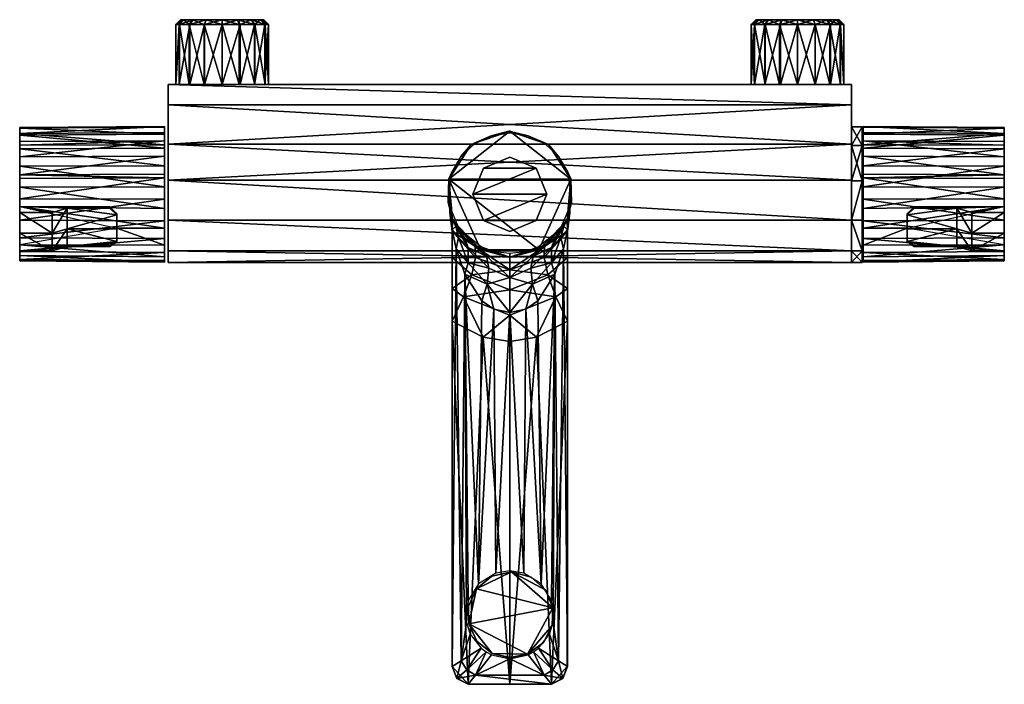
# Model space of a CAD drawing. Header units: millimetres. Extents: x -136 to 138, y -185 to 0.
import ezdxf

# ---------------------------------------------------------------- set-up
doc = ezdxf.new("R2010")
doc.units = ezdxf.units.MM
for name, color, linetype in [('BLUE', 169, 'Continuous'), ('CHROME01', 251, 'Continuous'), ('CHROME03', 251, 'Continuous'), ('RED', 26, 'Continuous')]:
    doc.layers.add(name, color=color, linetype=linetype)

msp = doc.modelspace()

# ---------------------------------------------------------------- meshes
at = {"layer": 'BLUE'}
mesh = msp.add_polyface(dxfattribs=at)
corners = [(95.02, -29.83, -3.54), (98.01, -29.83, -3.54), (95.02, -29.83, 3.54), (98.01, -29.83, 3.54), (98.01, -35.01, -13.38), (95.02, -35.01, -13.38), (98.01, -44.8, -18.64), (95.02, -44.8, -18.64), (98.01, -55.73, 17.57), (95.02, -55.73, 17.57), (98.01, -44.8, 18.64), (95.02, -44.8, 18.64), (98.01, -35.01, 13.38), (95.02, -35.01, 13.38)]
mesh.append_faces([[corners[k] for k in face] for face in [(2, 3, 1), (4, 5, 0), (10, 11, 9), (12, 13, 11), (3, 2, 13)]], dxfattribs={"vtx0": -1, "vtx2": -1})
mesh.append_faces([[corners[k] for k in face] for face in [(8, 10, 9)]], dxfattribs={"vtx1": -1})
mesh.append_faces([[corners[k] for k in face] for face in [(0, 2, 1), (1, 4, 0), (4, 6, 5), (10, 12, 11), (12, 3, 13)]], dxfattribs={"vtx1": -1, "vtx2": -1})
mesh.append_faces([[corners[k] for k in face] for face in [(6, 7, 5)]], dxfattribs={"vtx2": -1})
at = {"layer": 'CHROME01'}
mesh = msp.add_polyface(dxfattribs=at)
corners = [(88.99, -18, 9.25), (88.99, -1.35, 9.25), (91.97, -1.35, 4.81), (91.97, -18, 4.81), (84.95, -18, 11.91), (84.95, -1.35, 11.91), (79.97, -18, 12.9), (79.97, -1.35, 12.9), (74.99, -18, 11.89), (74.99, -1.35, 11.89), (71.03, -18, 9.27), (71.03, -1.35, 9.27), (68.09, -18, 4.96), (68.09, -1.35, 4.96), (67.1, -18, 0), (67.1, -1.35, 0), (92.9, -1.35, 0), (92.9, -18, 0), (68.07, -18, -4.9), (68.07, -1.35, -4.9), (70.92, -18, -9.17), (70.92, -1.35, -9.17), (75.23, -18, -11.99), (75.23, -1.35, -11.99), (79.99, -18, -12.9), (79.99, -1.35, -12.9), (84.96, -18, -11.91), (84.96, -1.35, -11.91), (89.18, -18, -9.06), (89.18, -1.35, -9.06), (91.88, -18, -5.02), (91.88, -1.35, -5.02), (88.05, 0, 8.28), (90.72, 0, 4.31), (84.43, 0, 10.67), (79.97, 0, 11.55), (75.51, 0, 10.64), (71.97, 0, 8.3), (69.34, 0, 4.44), (68.45, 0, 0), (91.55, 0, 0), (69.32, 0, -4.39), (71.87, 0, -8.21), (75.73, 0, -10.73), (79.99, 0, -11.55), (84.44, 0, -10.66), (88.22, 0, -8.11), (90.64, 0, -4.49), (-88.99, -18, 9.25), (-88.99, -1.35, 9.25), (-91.97, -1.35, 4.81), (-91.97, -18, 4.81), (-84.95, -18, 11.91), (-84.95, -1.35, 11.91), (-79.97, -18, 12.9), (-79.97, -1.35, 12.9), (-74.99, -18, 11.89), (-74.99, -1.35, 11.89), (-71.03, -18, 9.27), (-71.03, -1.35, 9.27), (-68.09, -18, 4.96), (-68.09, -1.35, 4.96), (-67.1, -18, 0), (-67.1, -1.35, 0), (-92.9, -1.35, 0), (-92.9, -18, 0), (-68.07, -18, -4.9), (-68.07, -1.35, -4.9), (-70.92, -18, -9.17), (-70.92, -1.35, -9.17), (-75.23, -18, -11.99), (-75.23, -1.35, -11.99), (-79.99, -18, -12.9), (-79.99, -1.35, -12.9), (-84.96, -18, -11.91), (-84.96, -1.35, -11.91), (-89.18, -18, -9.06), (-89.18, -1.35, -9.06), (-91.88, -18, -5.02), (-91.88, -1.35, -5.02), (-88.05, 0, 8.28), (-90.72, 0, 4.31), (-84.43, 0, 10.67), (-79.97, 0, 11.55), (-75.51, 0, 10.64), (-71.97, 0, 8.3), (-69.34, 0, 4.44), (-68.45, 0, 0), (-91.55, 0, 0), (-69.32, 0, -4.39), (-71.87, 0, -8.21), (-75.73, 0, -10.73), (-79.99, 0, -11.55), (-84.44, 0, -10.66), (-88.22, 0, -8.11), (-90.64, 0, -4.49)]
mesh.append_faces([[corners[k] for k in face] for face in [(48, 49, 51), (52, 53, 48), (54, 55, 52), (56, 57, 54), (58, 59, 56), (60, 61, 58), (62, 63, 60), (51, 50, 65), (66, 67, 62), (68, 69, 66), (70, 71, 68), (72, 73, 70), (74, 75, 72), (76, 77, 74), (78, 79, 76), (95, 79, 88)]], dxfattribs={"vtx0": -1, "vtx1": -1})
mesh.append_faces([[corners[k] for k in face] for face in [(3, 2, 1), (0, 1, 5), (4, 5, 7), (6, 7, 9), (8, 9, 11), (10, 11, 13), (12, 13, 15), (17, 16, 2), (14, 15, 19), (18, 19, 21), (20, 21, 23), (22, 23, 25), (24, 25, 27), (26, 27, 29), (28, 29, 31), (16, 17, 31), (1, 2, 32), (5, 1, 34), (7, 5, 35), (9, 7, 36), (11, 9, 37), (13, 11, 38), (15, 13, 39), (2, 16, 33), (19, 15, 41), (21, 19, 42), (23, 21, 43), (25, 23, 44), (27, 25, 45), (29, 27, 46), (31, 29, 47), (40, 16, 31), (49, 50, 51), (53, 49, 48), (55, 53, 52), (57, 55, 54), (59, 57, 56), (61, 59, 58), (63, 61, 60), (50, 64, 65), (67, 63, 62), (69, 67, 66), (71, 69, 68), (73, 71, 70), (75, 73, 72), (77, 75, 74), (79, 77, 76), (64, 79, 65), (49, 80, 50), (53, 82, 49), (55, 83, 53), (57, 84, 55), (59, 85, 57), (61, 86, 59), (63, 87, 61), (50, 81, 64), (67, 89, 63), (69, 90, 67), (71, 91, 69), (73, 92, 71), (75, 93, 73), (77, 94, 75), (79, 95, 77), (79, 64, 88)]], dxfattribs={"vtx0": -1, "vtx1": -1, "vtx2": -1})
mesh.append_faces([[corners[k] for k in face] for face in [(2, 33, 32), (1, 32, 34), (5, 34, 35), (7, 35, 36), (9, 36, 37), (11, 37, 38), (13, 38, 39), (16, 40, 33), (15, 39, 41), (19, 41, 42), (21, 42, 43), (23, 43, 44), (25, 44, 45), (27, 45, 46), (29, 46, 47), (79, 78, 65)]], dxfattribs={"vtx0": -1, "vtx2": -1})
mesh.append_faces([[corners[k] for k in face] for face in [(0, 3, 1), (4, 0, 5), (6, 4, 7), (8, 6, 9), (10, 8, 11), (12, 10, 13), (14, 12, 15), (3, 17, 2), (18, 14, 19), (20, 18, 21), (22, 20, 23), (24, 22, 25), (26, 24, 27), (28, 26, 29), (30, 28, 31), (17, 30, 31), (47, 40, 31), (80, 81, 50), (82, 80, 49), (83, 82, 53), (84, 83, 55), (85, 84, 57), (86, 85, 59), (87, 86, 61), (81, 88, 64), (89, 87, 63), (90, 89, 67), (91, 90, 69), (92, 91, 71), (93, 92, 73), (94, 93, 75), (95, 94, 77)]], dxfattribs={"vtx1": -1, "vtx2": -1})
mesh = msp.add_polyface(dxfattribs=at)
corners = [(-96, -57.99, 16.44), (-96, -46.52, 18.88), (-96, -52.49, 18.56), (-96, -29.88, 3.69), (-96, -40.62, 17.27), (-96, -35.69, 14.01), (-96, -31.86, 9.14), (-96, -31.35, -8.15), (-96, -29.66, -2.33), (-96, -44.02, -18.45), (-96, -34.76, -13.11), (-96, -38, -18.18), (-96, -33.72, -14.91), (-96, -42.98, -20.26), (-96, -49.87, -18.94), (-96, -55.9, -17.49), (-96, -60.84, -14.43), (-96, -62.67, 12.64), (-96, -64.76, -9.81), (-96, -66.99, -4.3), (-96, -65.92, 7.56), (-96, -67.41, 1.68), (-95, -18, 15), (95, -18, 15), (-95, -18, -15), (-95, -23.68, 15), (-95, -34.63, 16.18), (95, -34.63, 16.18), (95, -23.68, 15), (-95, -67.5, 0), (-95, -64.25, 10.63), (-95, -64.25, -10.63), (-95, -55.73, -17.57), (-95, -55.73, 17.57), (-95, -44.59, -18.59), (-95, -44.59, 18.59), (-95, -34.63, -16.18), (-95, -23.68, -15)]
mesh.append_faces([[corners[k] for k in face] for face in [(0, 1, 2), (5, 3, 6), (3, 7, 8), (10, 11, 12), (11, 9, 13)]], dxfattribs={"vtx0": -1})
mesh.append_faces([[corners[k] for k in face] for face in [(1, 3, 4), (7, 9, 10), (9, 7, 14), (14, 7, 15), (15, 7, 16), (16, 17, 18), (18, 17, 19), (20, 19, 17), (17, 1, 0), (25, 28, 22), (31, 30, 32), (32, 33, 34), (36, 26, 37), (34, 35, 36)]], dxfattribs={"vtx0": -1, "vtx1": -1})
mesh.append_faces([[corners[k] for k in face] for face in [(11, 10, 9), (1, 7, 3), (17, 7, 1), (17, 16, 7)]], dxfattribs={"vtx0": -1, "vtx1": -1, "vtx2": -1})
mesh.append_faces([[corners[k] for k in face] for face in [(37, 25, 22)]], dxfattribs={"vtx0": -1, "vtx2": -1})
mesh.append_faces([[corners[k] for k in face] for face in [(22, 23, 24), (29, 30, 31), (24, 37, 22)]], dxfattribs={"vtx1": -1})
mesh.append_faces([[corners[k] for k in face] for face in [(5, 4, 3), (25, 26, 27), (30, 33, 32), (33, 35, 34), (26, 25, 37), (35, 26, 36)]], dxfattribs={"vtx1": -1, "vtx2": -1})
mesh.append_faces([[corners[k] for k in face] for face in [(20, 21, 19)]], dxfattribs={"vtx2": -1})
mesh = msp.add_polyface(dxfattribs=at)
corners = [(95, -18, 15), (95, -18, -15), (-95, -18, -15), (95, -23.68, 15), (-95, -23.68, 15), (95, -34.63, 16.18), (-95, -18, 15), (95, -23.68, -15), (-95, -23.68, -15), (-95, -34.63, -16.18), (95, -34.63, -16.18), (-95, -55.73, 17.57), (95, -55.73, 17.57), (-95, -44.59, 18.59), (95, -44.59, 18.59), (-95, -34.63, 16.18), (95, -44.59, -18.59), (-95, -44.59, -18.59), (95, -55.73, -17.57), (-95, -55.73, -17.57), (95, -64.25, -10.63), (-95, -64.25, -10.63), (95, -67.5, 0), (-95, -67.5, 0), (95, -64.25, 10.63), (-95, -64.25, 10.63)]
mesh.append_faces([[corners[k] for k in face] for face in [(3, 4, 5), (8, 7, 9), (11, 12, 13), (13, 14, 15), (16, 17, 10), (12, 11, 24)]], dxfattribs={"vtx0": -1, "vtx1": -1})
mesh.append_faces([[corners[k] for k in face] for face in [(7, 8, 2), (18, 19, 17), (20, 21, 19), (22, 23, 21), (24, 25, 23), (18, 12, 24), (16, 14, 12), (7, 3, 5)]], dxfattribs={"vtx0": -1, "vtx2": -1})
mesh.append_faces([[corners[k] for k in face] for face in [(1, 7, 2), (22, 20, 24), (1, 0, 7)]], dxfattribs={"vtx1": -1})
mesh.append_faces([[corners[k] for k in face] for face in [(7, 10, 9), (12, 14, 13), (14, 5, 15), (17, 9, 10), (16, 18, 17), (18, 20, 19), (20, 22, 21), (22, 24, 23), (11, 25, 24), (20, 18, 24), (18, 16, 12), (10, 7, 5), (0, 3, 7), (16, 10, 14)]], dxfattribs={"vtx1": -1, "vtx2": -1})
mesh.append_faces([[corners[k] for k in face] for face in [(0, 1, 2), (3, 0, 6)]], dxfattribs={"vtx2": -1})
mesh = msp.add_polyface(dxfattribs=at)
corners = [(-136.3, -40.1, -14.55), (-136.3, -50.15, 11.19), (-136.3, -35.33, -10.44), (-136.3, -32.27, -4.35), (-136.3, -31.88, 2.45), (-136.3, -33.95, 8.4), (-136.3, -36.83, 12.08), (-136.3, -40.93, 15), (-136.3, -49.42, 13.92), (-136.3, -45.87, 16.59), (-136.3, -40.75, 16.97), (-136.3, -35.91, 13.77), (-136.3, -30.2, 3.63), (-136.3, -29.98, -2.29), (-136.3, -34.93, -12.81), (-136.3, -44.19, -18.15), (-136.3, -46.05, -16.62), (-136.3, -43.17, -19.93), (-136.3, -31.65, -8.01), (-136.3, -46.55, 18.56), (-136.3, -33.91, -14.59), (-136.3, -38.18, -17.87), (-136.3, -32.15, 8.98), (-96, -46.52, 18.88), (-96, -40.62, 17.27), (-96, -35.69, 14.01), (-96, -31.86, 9.14), (-96, -29.88, 3.69), (-96, -29.66, -2.33), (-96, -34.76, -13.11)]
mesh.append_faces([[corners[k] for k in face] for face in [(15, 0, 17), (14, 3, 18), (18, 3, 13), (13, 4, 12), (11, 7, 10), (10, 9, 19), (17, 0, 21), (21, 0, 20)]], dxfattribs={"vtx0": -1, "vtx1": -1})
mesh.append_faces([[corners[k] for k in face] for face in [(0, 1, 2), (2, 1, 3), (3, 1, 4), (4, 1, 5), (5, 1, 6), (6, 1, 7), (7, 8, 9), (9, 10, 7), (7, 11, 6), (6, 11, 5), (5, 12, 4), (4, 13, 3), (3, 14, 2), (0, 15, 16), (0, 2, 14)]], dxfattribs={"vtx0": -1, "vtx1": -1, "vtx2": -1})
mesh.append_faces([[corners[k] for k in face] for face in [(5, 22, 12), (5, 11, 22)]], dxfattribs={"vtx0": -1, "vtx2": -1})
mesh.append_faces([[corners[k] for k in face] for face in [(14, 20, 0), (10, 19, 23), (11, 10, 24), (22, 11, 25), (12, 22, 26), (13, 12, 27), (18, 13, 28)]], dxfattribs={"vtx1": -1, "vtx2": -1})
mesh.append_faces([[corners[k] for k in face] for face in [(29, 14, 18)]], dxfattribs={"vtx2": -1})
mesh = msp.add_polyface(dxfattribs=at)
corners = [(-96, -52.49, 18.56), (-136.3, -51.97, 18.33), (-96, -57.99, 16.44), (-109.3, -57.94, 16.35), (-96, -46.52, 18.88), (-136.3, -46.55, 18.56), (-96, -40.62, 17.27), (-136.3, -40.75, 16.97), (-96, -35.69, 14.01), (-136.3, -35.91, 13.77), (-96, -31.86, 9.14), (-136.3, -32.15, 8.98), (-96, -29.88, 3.69), (-136.3, -30.2, 3.63), (-96, -29.66, -2.33), (-136.3, -29.98, -2.29), (-96, -31.35, -8.15), (-136.3, -31.65, -8.01), (-96, -34.76, -13.11), (-96, -55.9, -17.49), (-136.3, -55.77, -17.19), (-96, -49.87, -18.94), (-96, -60.84, -14.43), (-136.3, -60.63, -14.18), (-96, -64.76, -9.81), (-136.3, -64.48, -9.64), (-96, -66.99, -4.3), (-136.3, -66.67, -4.22), (-96, -67.41, 1.68), (-136.3, -67.09, 1.65), (-96, -65.92, 7.56), (-136.3, -65.62, 7.43), (-96, -62.67, 12.64), (-136.3, -62.64, 12.17), (-136.3, -44.19, -18.15), (-96, -44.02, -18.45), (-136.3, -49.84, -18.61), (-96, -38, -18.18), (-136.3, -38.18, -17.87), (-96, -33.72, -14.91), (-136.3, -33.91, -14.59), (-96, -42.98, -20.26), (-136.3, -43.17, -19.93), (-136.3, -34.93, -12.81)]
mesh.append_faces([[corners[k] for k in face] for face in [(0, 1, 2), (4, 5, 0), (6, 7, 4), (8, 9, 6), (10, 11, 8), (12, 13, 10), (14, 15, 12), (16, 17, 14), (19, 20, 21), (22, 23, 19), (24, 25, 22), (26, 27, 24), (28, 29, 26), (30, 31, 28), (32, 33, 30), (2, 3, 32), (37, 38, 39)]], dxfattribs={"vtx0": -1, "vtx1": -1})
mesh.append_faces([[corners[k] for k in face] for face in [(1, 3, 2), (3, 33, 32)]], dxfattribs={"vtx0": -1, "vtx1": -1, "vtx2": -1})
mesh.append_faces([[corners[k] for k in face] for face in [(34, 35, 36), (41, 42, 37), (18, 39, 43), (34, 42, 35)]], dxfattribs={"vtx1": -1})
mesh.append_faces([[corners[k] for k in face] for face in [(16, 18, 17), (27, 25, 24), (29, 27, 26), (31, 29, 28), (33, 31, 30), (35, 21, 36), (42, 38, 37)]], dxfattribs={"vtx1": -1, "vtx2": -1})
mesh.append_faces([[corners[k] for k in face] for face in [(38, 40, 39), (39, 40, 43), (42, 41, 35)]], dxfattribs={"vtx2": -1})
mesh = msp.add_polyface(dxfattribs=at)
corners = [(95, -34.63, -16.18), (95, -34.63, 16.18), (95, -44.59, 18.59), (98.22, -52.49, 18.56), (98.22, -57.99, 16.44), (137.52, -51.97, 18.33), (110.52, -57.94, 16.35), (98.22, -46.52, 18.88), (137.52, -46.55, 18.56), (98.22, -40.62, 17.27), (137.52, -40.75, 16.97), (98.22, -35.69, 14.01), (137.52, -35.91, 13.77), (98.22, -31.86, 9.14), (137.52, -32.15, 8.98), (98.22, -29.88, 3.69), (137.52, -30.2, 3.63), (98.22, -29.66, -2.33), (137.52, -29.98, -2.29), (98.22, -31.35, -8.15), (137.52, -31.65, -8.01), (98.22, -34.76, -13.11), (137.52, -34.93, -12.81), (98.22, -55.9, -17.49), (98.22, -49.87, -18.94), (137.52, -55.77, -17.19), (98.22, -60.84, -14.43), (137.52, -60.63, -14.18), (98.22, -64.76, -9.81), (137.52, -64.48, -9.64), (98.22, -66.99, -4.3), (137.52, -66.67, -4.22), (98.22, -67.41, 1.68), (137.52, -67.09, 1.65), (98.22, -65.92, 7.56), (137.52, -65.62, 7.43), (98.22, -62.67, 12.64), (137.52, -62.64, 12.17), (137.52, -49.84, -18.61), (98.22, -44.02, -18.45), (98.22, -38, -18.18), (98.22, -33.72, -14.91), (137.52, -38.18, -17.87), (98.22, -42.98, -20.26), (137.52, -43.17, -19.93)]
mesh.append_faces([[corners[k] for k in face] for face in [(19, 20, 21)]], dxfattribs={"vtx0": -1, "vtx1": -1})
mesh.append_faces([[corners[k] for k in face] for face in [(4, 6, 5), (36, 37, 6)]], dxfattribs={"vtx0": -1, "vtx1": -1, "vtx2": -1})
mesh.append_faces([[corners[k] for k in face] for face in [(0, 1, 2), (3, 5, 8), (7, 8, 10), (9, 10, 12), (11, 12, 14), (13, 14, 16), (15, 16, 18), (17, 18, 20), (38, 24, 39)]], dxfattribs={"vtx0": -1, "vtx2": -1})
mesh.append_faces([[corners[k] for k in face] for face in [(43, 40, 44), (21, 22, 41)]], dxfattribs={"vtx1": -1})
mesh.append_faces([[corners[k] for k in face] for face in [(3, 4, 5), (7, 3, 8), (9, 7, 10), (11, 9, 12), (13, 11, 14), (15, 13, 16), (17, 15, 18), (19, 17, 20), (23, 24, 25), (26, 23, 27), (28, 26, 29), (30, 28, 31), (32, 30, 33), (34, 32, 35), (36, 34, 37), (4, 36, 6), (40, 41, 42)]], dxfattribs={"vtx1": -1, "vtx2": -1})
mesh.append_faces([[corners[k] for k in face] for face in [(20, 22, 21), (39, 43, 44)]], dxfattribs={"vtx2": -1})
mesh = msp.add_polyface(dxfattribs=at)
corners = [(137.52, -40.1, -14.55), (137.52, -35.33, -10.44), (137.52, -50.15, 11.19), (137.52, -32.27, -4.35), (137.52, -31.88, 2.45), (137.52, -33.95, 8.4), (137.52, -36.83, 12.08), (137.52, -40.93, 15), (137.52, -45.87, 16.59), (137.52, -49.42, 13.92), (137.52, -50.98, 16.62), (137.52, -46.55, 18.56), (137.52, -40.75, 16.97), (137.52, -35.91, 13.77), (137.52, -30.2, 3.63), (137.52, -29.98, -2.29), (137.52, -34.93, -12.81), (137.52, -46.05, -16.62), (137.52, -44.19, -18.15), (137.52, -49.84, -18.61), (137.52, -43.17, -19.93), (137.52, -31.65, -8.01), (137.52, -33.91, -14.59), (137.52, -38.18, -17.87), (137.52, -32.15, 8.98), (98.22, -44.02, -18.45), (98.22, -33.72, -14.91), (98.22, -38, -18.18)]
mesh.append_faces([[corners[k] for k in face] for face in [(16, 0, 22)]], dxfattribs={"vtx0": -1, "vtx1": -1})
mesh.append_faces([[corners[k] for k in face] for face in [(0, 1, 2), (1, 3, 2), (3, 4, 2), (4, 5, 2), (5, 6, 2), (6, 7, 2), (7, 8, 9), (10, 8, 11), (8, 7, 12), (7, 6, 13), (6, 5, 13), (5, 4, 14), (4, 3, 15), (3, 1, 16), (0, 17, 18), (0, 16, 1)]], dxfattribs={"vtx0": -1, "vtx1": -1, "vtx2": -1})
mesh.append_faces([[corners[k] for k in face] for face in [(5, 14, 24), (5, 24, 13), (27, 23, 20)]], dxfattribs={"vtx0": -1, "vtx2": -1})
mesh.append_faces([[corners[k] for k in face] for face in [(18, 19, 25), (18, 25, 20)]], dxfattribs={"vtx1": -1})
mesh.append_faces([[corners[k] for k in face] for face in [(9, 2, 7), (19, 18, 17), (18, 20, 0), (16, 21, 3), (21, 15, 3), (15, 14, 4), (13, 12, 7), (12, 11, 8), (20, 23, 0), (23, 22, 0)]], dxfattribs={"vtx1": -1, "vtx2": -1})
mesh.append_faces([[corners[k] for k in face] for face in [(26, 22, 23), (16, 22, 26)]], dxfattribs={"vtx2": -1})
mesh = msp.add_polyface(dxfattribs=at)
corners = [(15.97, -55.66, -21.3), (16.97, -44.23, -21.3), (17.16, -50.85, -19.04), (13.57, -38.04, -16.96), (10.72, -34.67, -21.3), (5.14, -32.26, -15.83), (-0.3, -31, -21.3), (-5.15, -32.26, -15.83), (-10.72, -34.67, -21.3), (-13.58, -38.04, -16.96), (-16.97, -44.23, -21.3), (-17.16, -50.84, -19.04), (-15.97, -55.66, -21.3), (0, -31.47, -15.72), (-4.24, -64.55, -10.81), (0, -66, -21.3), (0, -65.04, -10.07), (-9.62, -63.12, -21.3), (-8.01, -63.21, -12.52), (-13.95, -58.39, -16.51), (-16.13, -42.4, -18.21), (-9.82, -34.53, -16.21), (4.25, -64.55, -10.81), (8.01, -63.21, -12.52), (9.62, -63.12, -21.3), (13.94, -58.4, -16.51), (16.13, -42.4, -18.21), (9.81, -34.53, -16.21), (-17, -44.33, -71.3), (-8.09, -64.02, -71.3), (-15.94, -55.71, -71.3), (8.09, -64.02, -71.3), (0, -66, -71.3), (17, -44.33, -71.3), (15.94, -55.71, -71.3), (0, -31, -71.3), (10.8, -34.73, -71.3), (-10.8, -34.73, -71.3), (13.52, -178.33, -51.85), (14.93, -63.69, -49.06), (16, -179.86, -43.3), (16, -58.41, -43.3), (12.51, -70.78, -53.27), (7.96, -174.81, -57.18), (10.99, -170.92, -54.92), (12.06, -167.65, -53.81), (11.59, -161.52, -54.33), (8.69, -156.86, -56.73), (7.75, -78.2, -57.3), (4.47, -80.55, -58.67), (3.87, -153.88, -58.81), (0, -81.46, -59.28), (0, -153.25, -59.3), (-13.52, -178.33, -51.85), (-16, -179.86, -43.3), (-14.93, -63.69, -49.06), (-16, -58.41, -43.3), (-12.51, -70.78, -53.27), (-10.99, -170.92, -54.92), (-7.96, -174.81, -57.18), (-12.06, -167.65, -53.81), (-11.59, -161.52, -54.33), (-8.69, -156.86, -56.73), (-7.75, -78.2, -57.3), (-4.47, -80.55, -58.67), (-3.87, -153.88, -58.81), (16, -74.75, -39.03), (16, -83.83, -40.26), (16, -58.81, -28.99), (16, -66.12, -35.19), (15.99, -179.85, -40.08), (-16, -83.83, -40.26), (-16, -74.75, -39.03), (-16, -66.12, -35.19), (-16, -58.81, -28.99), (-15.99, -179.85, -40.08), (6.29, -73.53, -59.07), (6.48, -65.81, -66.69), (0, -71.69, -62.65), (5.81, -69.14, -62.35), (16.72, -53.68, -28.98), (16.72, -53.68, -43.3), (11.62, -67.61, -55.1), (15.03, -57.46, -57.3), (12.61, -60.63, -64.3), (11.55, -63.34, -58.86), (14.23, -60.6, -52.72), (-6.29, -73.53, -59.07), (-6.48, -65.81, -66.69), (-5.81, -69.14, -62.35), (-16.72, -53.68, -28.98), (-16.72, -53.68, -43.3), (-11.62, -67.61, -55.1), (-15.03, -57.46, -57.3), (-12.61, -60.63, -64.3), (-11.55, -63.34, -58.86), (-14.23, -60.6, -52.72), (11.6, -184.83, -38.96), (7.45, -88.28, -38.34), (14.72, -183.16, -39.83), (0, -184.8, -37.8), (0, -89.51, -37.8), (-7.45, -88.28, -38.34), (-11.6, -184.83, -38.96), (-14.72, -183.16, -39.83), (0, -82.16, -36.69), (12.84, -77.05, -38.17), (10.56, -71, -33.92), (9.51, -66.14, -28), (0, -69.54, -27.84), (0, -75.15, -33.26), (-12.84, -77.05, -38.17), (-10.56, -71, -33.92), (-9.51, -66.14, -28), (0, -177.77, -57.04), (-9.53, -182.3, -52.24), (-5.13, -176.63, -57.55), (11.58, -184.83, -43.3), (-11.58, -184.83, -43.3), (9.53, -182.3, -52.24), (5.13, -176.63, -57.55), (14.73, -183.19, -43.3), (11.99, -180.77, -52.62), (6.57, -175.83, -57.62), (-11.99, -180.77, -52.62), (-14.73, -183.19, -43.3), (-6.57, -175.83, -57.62)]
mesh.append_faces([[corners[k] for k in face] for face in [(28, 29, 30), (29, 31, 32), (31, 33, 34), (33, 35, 36), (35, 28, 37)]], dxfattribs={"vtx0": -1})
mesh.append_faces([[corners[k] for k in face] for face in [(13, 6, 7), (14, 15, 16), (18, 17, 14), (19, 17, 18), (11, 12, 19), (20, 10, 11), (21, 8, 9), (46, 42, 45), (71, 54, 75), (32, 77, 78), (78, 76, 51), (32, 88, 29), (34, 84, 31), (33, 81, 34), (36, 1, 33), (37, 6, 35), (28, 8, 37), (75, 103, 71), (100, 102, 103), (114, 115, 116), (120, 119, 114), (100, 117, 97), (103, 118, 100), (126, 124, 59), (104, 118, 103), (75, 125, 104)]], dxfattribs={"vtx0": -1, "vtx1": -1})
mesh.append_faces([[corners[k] for k in face] for face in [(0, 1, 2), (3, 1, 4), (5, 4, 6), (7, 6, 8), (9, 8, 10), (11, 10, 12), (15, 14, 17), (19, 12, 17), (15, 24, 22), (0, 25, 24), (28, 31, 29), (33, 28, 35), (33, 31, 28), (38, 39, 40), (41, 40, 39), (42, 39, 38), (38, 45, 42), (48, 42, 47), (49, 48, 47), (51, 49, 50), (53, 54, 55), (56, 55, 54), (57, 53, 55), (53, 57, 60), (63, 62, 57), (64, 62, 63), (51, 65, 64), (67, 40, 41), (71, 56, 54), (76, 48, 49), (76, 49, 51), (78, 77, 79), (79, 76, 78), (0, 68, 80), (81, 80, 68), (41, 81, 68), (39, 42, 82), (83, 81, 41), (77, 31, 84), (42, 48, 76), (76, 82, 42), (79, 82, 76), (85, 79, 77), (41, 39, 86), (86, 83, 41), (86, 39, 82), (85, 83, 86), (85, 86, 82), (85, 82, 79), (84, 83, 85), (77, 84, 85), (87, 64, 63), (87, 51, 64), (78, 89, 88), (89, 78, 87), (12, 90, 74), (91, 74, 90), (56, 74, 91), (55, 92, 57), (93, 56, 91), (88, 94, 29), (57, 87, 63), (87, 57, 92), (89, 87, 92), (95, 88, 89), (56, 96, 55), (96, 56, 93), (96, 92, 55), (95, 96, 93), (95, 92, 96), (95, 89, 92), (94, 95, 93), (88, 95, 94), (80, 1, 0), (81, 1, 80), (34, 83, 84), (93, 30, 94), (91, 30, 93), (28, 91, 10), (34, 81, 83), (33, 1, 81), (36, 4, 1), (6, 4, 35), (37, 8, 6), (28, 10, 8), (90, 10, 91), (12, 10, 90), (98, 97, 67), (100, 98, 101), (102, 71, 103), (100, 101, 102), (68, 0, 24), (105, 101, 98), (106, 105, 98), (106, 98, 67), (107, 106, 66), (108, 107, 69), (108, 68, 24), (109, 108, 24), (109, 24, 15), (106, 107, 110), (110, 105, 106), (107, 108, 109), (109, 110, 107), (74, 17, 12), (105, 102, 101), (111, 102, 105), (111, 71, 102), (112, 72, 111), (113, 73, 112), (113, 17, 74), (109, 17, 113), (109, 15, 17), (111, 110, 112), (110, 111, 105), (112, 109, 113), (109, 112, 110), (115, 117, 118), (115, 119, 117), (115, 114, 119), (117, 100, 118), (121, 40, 70), (99, 117, 121), (122, 121, 119), (38, 40, 121), (121, 117, 119), (121, 122, 38), (38, 122, 43), (119, 123, 122), (124, 115, 125), (53, 125, 54), (125, 115, 118), (125, 53, 124), (53, 59, 124), (115, 124, 126), (125, 75, 54), (104, 125, 118)]], dxfattribs={"vtx0": -1, "vtx1": -1, "vtx2": -1})
mesh.append_faces([[corners[k] for k in face] for face in [(6, 13, 5), (15, 22, 16), (0, 2, 25), (1, 26, 2), (4, 27, 3), (38, 43, 44), (38, 44, 45), (42, 46, 47), (49, 47, 50), (51, 50, 52), (53, 58, 59), (53, 60, 58), (57, 62, 61), (64, 65, 62), (51, 52, 65), (41, 66, 67), (41, 68, 69), (41, 69, 66), (56, 71, 72), (56, 73, 74), (56, 72, 73), (94, 30, 29), (91, 28, 30), (106, 67, 66), (107, 66, 69), (108, 69, 68), (111, 72, 71), (112, 73, 72), (113, 74, 73), (119, 120, 123), (115, 126, 116)]], dxfattribs={"vtx0": -1, "vtx2": -1})
mesh.append_faces([[corners[k] for k in face] for face in [(99, 70, 97), (104, 103, 75)]], dxfattribs={"vtx1": -1})
mesh.append_faces([[corners[k] for k in face] for face in [(20, 9, 10), (21, 7, 8), (23, 22, 24), (25, 23, 24), (3, 26, 1), (5, 27, 4), (61, 60, 57), (67, 70, 40), (32, 31, 77), (32, 78, 88), (78, 51, 87), (36, 35, 4), (70, 67, 97), (100, 97, 98), (99, 97, 117), (70, 99, 121), (123, 43, 122)]], dxfattribs={"vtx1": -1, "vtx2": -1})
mesh = msp.add_polyface(dxfattribs=at)
corners = [(7.3, -41.25, -81.2), (-7.34, -41.29, -81.2), (0, -38.23, -81.2), (-10.32, -48.5, -81.2), (10.33, -48.55, -81.2), (-7.3, -55.85, -81.2), (7.3, -55.85, -81.2), (0, -58.88, -81.2), (7.3, -41.25, -71.6), (0, -38.23, -71.6), (-7.34, -41.29, -71.6), (-10.32, -48.5, -71.6), (-7.3, -55.85, -71.6), (0, -58.88, -71.6), (7.3, -55.86, -71.6), (10.33, -48.55, -71.6)]
mesh.append_faces([[corners[k] for k in face] for face in [(0, 1, 2)]], dxfattribs={"vtx0": -1})
mesh.append_faces([[corners[k] for k in face] for face in [(6, 5, 4), (8, 0, 9), (1, 10, 2), (3, 11, 1), (6, 14, 7), (0, 8, 4)]], dxfattribs={"vtx0": -1, "vtx1": -1})
mesh.append_faces([[corners[k] for k in face] for face in [(0, 3, 1), (4, 5, 3)]], dxfattribs={"vtx0": -1, "vtx2": -1})
mesh.append_faces([[corners[k] for k in face] for face in [(7, 5, 6), (5, 12, 3), (7, 13, 5)]], dxfattribs={"vtx1": -1})
mesh.append_faces([[corners[k] for k in face] for face in [(0, 4, 3), (11, 10, 1), (12, 11, 3), (6, 4, 14)]], dxfattribs={"vtx1": -1, "vtx2": -1})
mesh.append_faces([[corners[k] for k in face] for face in [(0, 2, 9), (10, 9, 2), (13, 12, 5), (14, 13, 7), (4, 15, 14), (8, 15, 4)]], dxfattribs={"vtx2": -1})
mesh = msp.add_polyface(dxfattribs=at)
corners = [(-136.3, -57.36, 7.02), (-136.3, -64.19, 6.02), (-136.3, -60.09, 7.75), (-136.3, -61.65, 10.45), (-136.3, -65.27, 0.94), (-136.3, -64.8, -4.07), (-136.3, -63.05, -8.4), (-136.3, -58.94, -13.17), (-136.3, -52.85, -16.23), (-136.3, -46.05, -16.62), (-136.3, -40.1, -14.55), (-136.3, -45.87, 16.59), (-136.3, -49.42, 13.92), (-136.3, -50.98, 16.62), (-136.3, -40.93, 15), (-136.3, -50.15, 11.19), (-136.3, -46.55, 18.56), (-136.3, -49.84, -18.61), (-136.3, -60.63, -14.18), (-136.3, -64.48, -9.64), (-136.3, -66.67, -4.22), (-136.3, -67.09, 1.65), (-136.3, -65.62, 7.43), (-136.3, -62.64, 12.17), (-136.3, -55.77, -17.19), (-136.3, -44.19, -18.15), (-136.3, -51.97, 18.33), (-96, -52.49, 18.56), (-96, -49.87, -18.94), (-96, -55.9, -17.49), (-96, -60.84, -14.43)]
mesh.append_faces([[corners[k] for k in face] for face in [(16, 13, 26)]], dxfattribs={"vtx0": -1})
mesh.append_faces([[corners[k] for k in face] for face in [(0, 1, 2), (12, 14, 15), (15, 10, 0), (23, 1, 22), (22, 4, 21), (21, 5, 20), (20, 6, 19), (19, 7, 18), (18, 8, 24), (24, 8, 17), (17, 9, 25)]], dxfattribs={"vtx0": -1, "vtx1": -1})
mesh.append_faces([[corners[k] for k in face] for face in [(1, 0, 4), (4, 0, 5), (5, 0, 6), (6, 0, 7), (7, 0, 8), (8, 0, 9), (9, 0, 10), (13, 16, 11), (9, 17, 8), (8, 18, 7), (7, 19, 6), (6, 20, 5), (5, 21, 4), (4, 22, 1)]], dxfattribs={"vtx0": -1, "vtx1": -1, "vtx2": -1})
mesh.append_faces([[corners[k] for k in face] for face in [(11, 12, 13), (1, 23, 3)]], dxfattribs={"vtx0": -1, "vtx2": -1})
mesh.append_faces([[corners[k] for k in face] for face in [(3, 2, 1), (16, 26, 27), (24, 17, 28), (18, 24, 29), (19, 18, 30)]], dxfattribs={"vtx1": -1, "vtx2": -1})
mesh = msp.add_polyface(dxfattribs=at)
corners = [(137.52, -57.36, 7.02), (137.52, -60.09, 7.75), (137.52, -64.19, 6.02), (137.52, -61.65, 10.45), (137.52, -65.27, 0.94), (137.52, -64.8, -4.07), (137.52, -63.05, -8.4), (137.52, -58.94, -13.17), (137.52, -52.85, -16.23), (137.52, -46.05, -16.62), (137.52, -40.1, -14.55), (137.52, -45.87, 16.59), (137.52, -50.98, 16.62), (137.52, -49.42, 13.92), (137.52, -50.15, 11.19), (137.52, -49.84, -18.61), (137.52, -60.63, -14.18), (137.52, -64.48, -9.64), (137.52, -66.67, -4.22), (137.52, -67.09, 1.65), (137.52, -65.62, 7.43), (137.52, -62.64, 12.17), (137.52, -55.77, -17.19), (137.52, -46.55, 18.56), (137.52, -51.97, 18.33), (98.22, -49.87, -18.94), (98.22, -55.9, -17.49), (98.22, -60.84, -14.43), (98.22, -64.76, -9.81), (98.22, -66.99, -4.3), (98.22, -67.41, 1.68), (98.22, -65.92, 7.56)]
mesh.append_faces([[corners[k] for k in face] for face in [(3, 2, 1)]], dxfattribs={"vtx0": -1, "vtx1": -1})
mesh.append_faces([[corners[k] for k in face] for face in [(2, 4, 0), (4, 5, 0), (5, 6, 0), (6, 7, 0), (7, 8, 0), (8, 9, 0), (9, 10, 0), (9, 8, 15), (8, 7, 16), (7, 6, 17), (6, 5, 18), (5, 4, 19), (4, 2, 20)]], dxfattribs={"vtx0": -1, "vtx1": -1, "vtx2": -1})
mesh.append_faces([[corners[k] for k in face] for face in [(11, 12, 13), (2, 3, 21), (25, 15, 22), (26, 22, 16), (27, 16, 17), (28, 17, 18), (29, 18, 19), (30, 19, 20), (31, 20, 21)]], dxfattribs={"vtx0": -1, "vtx2": -1})
mesh.append_faces([[corners[k] for k in face] for face in [(0, 1, 2), (14, 0, 10), (21, 20, 2), (20, 19, 4), (19, 18, 5), (18, 17, 6), (17, 16, 7), (16, 22, 8), (22, 15, 8)]], dxfattribs={"vtx1": -1, "vtx2": -1})
mesh.append_faces([[corners[k] for k in face] for face in [(23, 24, 12)]], dxfattribs={"vtx2": -1})
mesh = msp.add_polyface(dxfattribs=at)
corners = [(-5.03, -154.8, -64.85), (-9.26, -158.28, -64.85), (-9.26, -158.28, -53.85), (-5.03, -154.8, -53.85), (-4.92, -176.26, -53.85), (-4.92, -176.26, -64.85), (0, -177.43, -64.85), (0, -177.42, -53.85), (0.46, -153.57, -53.85), (0.46, -153.57, -64.85), (-9.17, -172.83, -53.85), (-9.17, -172.83, -64.85), (-11.43, -167.99, -53.85), (-11.43, -167.99, -64.85), (-11.45, -163.1, -53.85), (-11.45, -163.1, -64.85), (10, -158.65, -53.85), (10, -158.65, -64.85), (5.91, -155.01, -64.85), (5.91, -155.01, -53.85), (4.96, -176.45, -64.85), (4.96, -176.45, -53.85), (9.35, -173.19, -64.85), (9.35, -173.19, -53.85), (11.79, -168.45, -64.85), (11.79, -168.45, -53.85), (12, -163.55, -64.85), (12, -163.55, -53.85)]
mesh.append_faces([[corners[k] for k in face] for face in [(4, 5, 7), (0, 3, 9), (12, 13, 10), (16, 17, 19), (20, 21, 6), (19, 18, 8)]], dxfattribs={"vtx0": -1, "vtx1": -1})
mesh.append_faces([[corners[k] for k in face] for face in [(1, 2, 3), (10, 11, 5), (14, 15, 13), (2, 1, 15), (22, 23, 21), (24, 25, 23), (26, 27, 25), (17, 16, 27)]], dxfattribs={"vtx0": -1, "vtx2": -1})
mesh.append_faces([[corners[k] for k in face] for face in [(0, 1, 3), (5, 6, 7), (3, 8, 9), (4, 10, 5), (13, 11, 10), (12, 14, 13), (14, 2, 15), (17, 18, 19), (21, 7, 6), (18, 9, 8), (20, 22, 21), (22, 24, 23), (24, 26, 25), (26, 17, 27)]], dxfattribs={"vtx1": -1, "vtx2": -1})
mesh = msp.add_polyface(dxfattribs=at)
corners = [(-11.43, -167.99, -64.85), (-4.92, -176.26, -64.85), (-9.17, -172.83, -64.85), (0, -177.43, -64.85), (9.35, -173.19, -64.85), (11.79, -168.45, -64.85), (10, -158.65, -64.85), (5.91, -155.01, -64.85), (-5.03, -154.8, -64.85), (-11.45, -163.1, -64.85), (4.96, -176.45, -64.85), (12, -163.55, -64.85), (-9.26, -158.28, -64.85), (0.46, -153.57, -64.85)]
mesh.append_faces([[corners[k] for k in face] for face in [(0, 1, 2), (1, 10, 3), (10, 5, 4), (6, 13, 7), (13, 12, 8), (12, 0, 9)]], dxfattribs={"vtx0": -1})
mesh.append_faces([[corners[k] for k in face] for face in [(5, 10, 11), (11, 13, 6)]], dxfattribs={"vtx0": -1, "vtx1": -1})
mesh.append_faces([[corners[k] for k in face] for face in [(0, 10, 1), (10, 0, 11), (12, 11, 0), (12, 13, 11)]], dxfattribs={"vtx0": -1, "vtx1": -1, "vtx2": -1})
at = {"layer": 'CHROME03'}
mesh = msp.add_polyface(dxfattribs=at)
corners = [(-136.3, -53.62, 21.19), (-127.3, -53.62, 21.19), (-111.2, -63.09, 12.95), (-136.3, -51.97, 18.33), (-123.06, -52.42, 19.12), (-111.2, -52.42, 19.12), (-111.2, -52.08, 18.53), (-109.3, -57.94, 16.35), (-109.3, -58.15, 16.72), (-109.3, -61.65, 14.26), (-109.3, -61.39, 13.8), (-109.3, -54.28, 18.52), (-109.3, -54.01, 18.06), (-127.3, -64.29, 15.03), (-136.3, -64.29, 15.03), (-111.2, -62.75, 12.36), (-123.06, -63.09, 12.95), (-136.3, -62.64, 12.17), (-136.3, -57.36, 7.02), (-136.3, -50.15, 11.19), (-136.3, -49.42, 13.92), (-136.3, -59.4, 18.88), (-136.3, -60.09, 7.75), (-127.3, -59.4, 18.88), (-123.06, -58.15, 16.72), (137.52, -53.62, 21.19), (128.52, -53.62, 21.19), (112.42, -63.09, 12.95), (137.52, -51.97, 18.33), (124.28, -52.42, 19.12), (112.42, -52.42, 19.12), (112.42, -52.08, 18.53), (110.52, -57.94, 16.35), (110.52, -58.15, 16.72), (110.52, -61.65, 14.26), (110.52, -61.39, 13.8), (110.52, -54.28, 18.52), (110.52, -54.01, 18.06), (128.52, -64.29, 15.03), (137.52, -64.29, 15.03), (112.42, -62.75, 12.36), (124.28, -63.09, 12.95), (137.52, -62.64, 12.17), (137.52, -57.36, 7.02), (137.52, -50.15, 11.19), (137.52, -49.42, 13.92), (137.52, -59.4, 18.88), (137.52, -60.09, 7.75), (128.52, -59.4, 18.88), (124.28, -58.15, 16.72)]
mesh.append_faces([[corners[k] for k in face] for face in [(16, 15, 2), (6, 4, 5), (21, 17, 14), (28, 26, 25), (41, 34, 27)]], dxfattribs={"vtx0": -1})
mesh.append_faces([[corners[k] for k in face] for face in [(15, 16, 17), (3, 4, 6), (4, 3, 1), (11, 12, 5), (20, 17, 3), (17, 20, 22), (8, 24, 9), (16, 24, 13), (1, 23, 4), (39, 41, 42), (33, 32, 34), (36, 37, 33), (45, 47, 44), (33, 49, 36), (26, 48, 25)]], dxfattribs={"vtx0": -1, "vtx1": -1})
mesh.append_faces([[corners[k] for k in face] for face in [(21, 3, 17), (9, 24, 16), (24, 11, 4), (24, 23, 13), (23, 24, 4), (23, 21, 13), (46, 42, 28), (34, 41, 49), (49, 29, 36), (38, 48, 49), (29, 49, 48), (48, 38, 46)]], dxfattribs={"vtx0": -1, "vtx1": -1, "vtx2": -1})
mesh.append_faces([[corners[k] for k in face] for face in [(10, 9, 2), (9, 10, 7), (8, 7, 12), (48, 46, 25)]], dxfattribs={"vtx0": -1, "vtx2": -1})
mesh.append_faces([[corners[k] for k in face] for face in [(13, 14, 16), (15, 10, 2), (0, 3, 21), (18, 22, 19), (5, 4, 11), (38, 41, 39), (40, 27, 35), (25, 46, 28), (43, 44, 47), (30, 36, 29)]], dxfattribs={"vtx1": -1})
mesh.append_faces([[corners[k] for k in face] for face in [(14, 17, 16), (8, 9, 7), (11, 8, 12), (20, 19, 22), (8, 11, 24), (1, 0, 23), (0, 21, 23), (40, 42, 41), (28, 31, 29), (29, 26, 28), (27, 34, 35), (32, 35, 34), (37, 32, 33), (36, 30, 37), (45, 28, 42), (42, 47, 45), (33, 34, 49), (41, 38, 49), (26, 29, 48)]], dxfattribs={"vtx1": -1, "vtx2": -1})
mesh.append_faces([[corners[k] for k in face] for face in [(3, 0, 1), (12, 6, 5), (16, 2, 9), (21, 14, 13), (41, 27, 40), (31, 30, 29), (30, 31, 37), (46, 39, 42), (38, 39, 46)]], dxfattribs={"vtx2": -1})
at = {"layer": 'RED'}
mesh = msp.add_polyface(dxfattribs=at)
corners = [(95.02, -55.73, -17.57), (98.01, -55.73, -17.57), (98.01, -44.8, -18.64), (95.02, -44.8, -18.64), (98.01, -55.73, 17.57), (95.02, -55.73, 17.57), (98.01, -64.25, -10.63), (95.02, -64.25, -10.63), (98.01, -67.5), (95.02, -67.5), (98.01, -64.25, 10.63), (95.02, -64.25, 10.63)]
mesh.append_faces([[corners[k] for k in face] for face in [(1, 0, 2)]], dxfattribs={"vtx0": -1, "vtx1": -1})
mesh.append_faces([[corners[k] for k in face] for face in [(6, 7, 0), (8, 9, 7), (10, 11, 9)]], dxfattribs={"vtx0": -1, "vtx2": -1})
mesh.append_faces([[corners[k] for k in face] for face in [(4, 5, 10)]], dxfattribs={"vtx1": -1})
mesh.append_faces([[corners[k] for k in face] for face in [(1, 6, 0), (6, 8, 7), (8, 10, 9), (5, 11, 10)]], dxfattribs={"vtx1": -1, "vtx2": -1})
mesh.append_faces([[corners[k] for k in face] for face in [(0, 3, 2)]], dxfattribs={"vtx2": -1})

doc.saveas('drawing.dxf')
